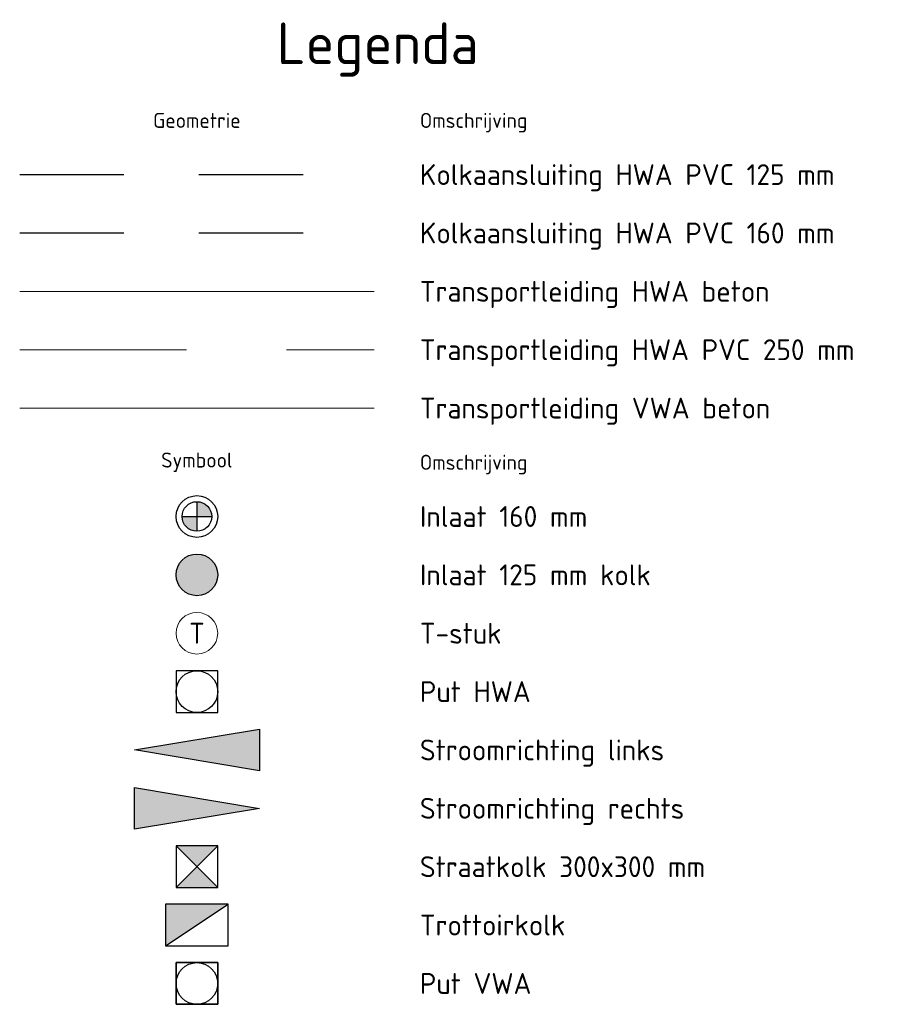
# Model space of a CAD drawing. Header units: metres. Extents: x 234308 to 234554, y 557595 to 557724.
# Tile 4 of 4: x 234533 to 234554, y 557595 to 557619. Entities that reach past the tile are written whole.
import ezdxf
from ezdxf.enums import TextEntityAlignment as Align

# ---------------------------------------------------------------- set-up
doc = ezdxf.new("R2010")
doc.units = ezdxf.units.M
for name, pattern in [('RI-HWA_BETON', [11.4, 9, -2.4]), ('RI-HWA_KOLKAANSLUITING', [4.3, 2.5, -1.8]), ('RI-HWA_PVC', [6.4, 4, -2.4]), ('RI-VWA_BETON', [19, 9, -5, 0, -5])]:
    doc.linetypes.add(name, pattern=pattern)
doc.layers.get('0').update_dxf_attribs({"lineweight": 25})
for name, color, linetype, lineweight in [('B-WE-RI-HWA_HULPSTUK-S', 150, 'Continuous', 25), ('B-WE-RI-HWA_RIOOLPUT_INSPECTIEPUT-S', 150, 'Continuous', 25), ('B-WE-RI-HWA_STROOMRICHTING-S', 150, 'Continuous', 25), ('B-WE-RI-HWA_TRANSPORTLEIDING_BETON-G', 150, 'RI-HWA_BETON', 18), ('B-WE-RI-HWA_TRANSPORTLEIDING_PVC_250-G', 150, 'RI-HWA_PVC', 18), ('B-WE-RI-VWA_RIOOLPUT_INSPECTIEPUT-S', 20, 'Continuous', 25), ('B-WE-RI-VWA_TRANSPORTLEIDING_BETON-G', 20, 'RI-VWA_BETON', 18), ('N-WE-RI-HWA_HULPSTUK-S', 150, 'Continuous', 25), ('N-WE-RI-HWA_KOLKAANSLUITING_PVC_125-G', 150, 'RI-HWA_KOLKAANSLUITING', 25), ('N-WE-RI-HWA_KOLKAANSLUITING_PVC_160-G', 150, 'RI-HWA_KOLKAANSLUITING', 25), ('N-WE-RI-HWA_STROOMRICHTING-S', 150, 'Continuous', 25), ('N-WE-RI-KOLK-S', 7, 'Continuous', 25), ('X-XX-AL-LEGENDA-T18', 10, 'Continuous', 18), ('X-XX-AL-LEGENDA-T25', 7, 'Continuous', 25), ('X-XX-AL-LEGENDA-T50', 130, 'Continuous', 50)]:
    doc.layers.add(name, color=color, linetype=linetype, lineweight=lineweight)
doc.layers.get('0').off()
doc.styles.add('NLCS-ISO', font='NLCS-ISO.ttf')
doc.styles.add('NLCS-ISO-MM1-T25', font='NLCS-ISO.ttf', dxfattribs={"height": 2.5})
doc.styles.add('NLCS-ISO-MM1-T50', font='NLCS-ISO.ttf', dxfattribs={"height": 5})
doc.styles.add('NLCS-ISO-MM200-T18', font='NLCS-ISO.ttf', dxfattribs={"height": 360})

# ---------------------------------------------------------------- blocks, each defined once
blk = doc.blocks.new('SAL-LEGENDASYM2745')
h = blk.add_hatch(color=256)
h.dxf.hatch_style = 1
h.paths.add_polyline_path([(0, 0.71), (0, 0), (0.71, 0, 0.414214)])
h.paths.add_polyline_path([(0, 0), (-0.71, 0, 0.414214), (0, -0.71)])
for p, q in [((0, 0.71), (0, -0.71)), ((-0.71, 0), (0.71, 0))]:
    blk.add_line(p, q)
for radius in [1, 0.71]:
    blk.add_circle((0, 0), radius)
blk = doc.blocks.new('SAL-LEGENDASYM986')
h = blk.add_hatch(color=256)
edge = h.paths.add_edge_path()
edge.add_arc((0, 0), 1, 0, 360)
blk.add_circle((0, 0), 1)
blk = doc.blocks.new('SAL-LEGENDASYMe3176')
at = {"color": 0, "linetype": 'ByBlock', "lineweight": 18}
blk.add_circle((0, 0), 1, dxfattribs=at)
at = {"color": 0, "linetype": 'ByBlock', "lineweight": -2, "style": 'NLCS-ISO'}
blk.add_text('T', height=1, dxfattribs=at).set_placement((0, 0), align=Align.MIDDLE_CENTER)
at = {"color": 0, "linetype": 'ByBlock', "lineweight": 18, "style": 'NLCS-ISO', "flags": 1}
for tag, p in [('TYPE', (1.5, 0)), ('LABEL', (1.5, -1.5)), ('OMSCHRIJVING', (1.5, -3))]:
    blk.add_attdef(tag, p, '', height=1, dxfattribs=at)
blk = doc.blocks.new('SAL-LEGENDASYM2852')
at = {"lineweight": -3, "flags": 128}
blk.add_lwpolyline([(-2, -2), (2, -2), (2, 2), (-2, 2)], close=True, dxfattribs=at)
at = {"lineweight": -3}
blk.add_circle((0, 0), 2, dxfattribs=at)
blk = doc.blocks.new('SAL-LEGENDASYM2974')
at = {"ltscale": 0.1}
blk.add_hatch(color=256, dxfattribs=at).paths.add_polyline_path([(-2.5, 0), (2.5, 0.833), (2.5, -0.833)])
at = {"ltscale": 0.1, "flags": 128}
blk.add_lwpolyline([(-2.5, 0), (2.5, 0.833), (2.5, -0.833)], close=True, dxfattribs=at)
at = {"ltscale": 0.1, "style": 'NLCS-ISO'}
for tag, p in [('MAT', (-1, 0.5)), ('BOBL', (-5.776, 0))]:
    blk.add_attdef(tag, text='', height=1.8, dxfattribs=at).set_placement(p, align=Align.BOTTOM_RIGHT)
for tag, p in [('DIA', (1, 0.5)), ('BOBR', (7.351, 0))]:
    blk.add_attdef(tag, text='', height=1.8, dxfattribs=at).set_placement(p, align=Align.BOTTOM_LEFT)
blk.add_attdef('JVA', text='', height=1.8, dxfattribs=at).set_placement((0, -1), align=Align.TOP_CENTER)
blk = doc.blocks.new('SAL-LEGENDASYM2975')
at = {"ltscale": 0.1}
blk.add_hatch(color=256, dxfattribs=at).paths.add_polyline_path([(2.5, 0), (-2.5, -0.833), (-2.5, 0.833)])
at = {"ltscale": 0.1, "flags": 128}
blk.add_lwpolyline([(2.5, 0), (-2.5, -0.833), (-2.5, 0.833)], close=True, dxfattribs=at)
at = {"ltscale": 0.1, "style": 'NLCS-ISO'}
for tag, p in [('MAT', (-0.5, 0.5)), ('BOBL', (-7.126, 0))]:
    blk.add_attdef(tag, text='', height=1.8, dxfattribs=at).set_placement(p, align=Align.BOTTOM_RIGHT)
for tag, p in [('DIA', (0.5, 0.5)), ('BOBR', (7.203, 0))]:
    blk.add_attdef(tag, text='', height=1.8, dxfattribs=at).set_placement(p, align=Align.BOTTOM_LEFT)
blk.add_attdef('JVA', text='', height=1.8, dxfattribs=at).set_placement((0, -1), align=Align.TOP_CENTER)
at = {"ltscale": 0.1, "style": 'NLCS-ISO', "flags": 1}
blk.add_attdef('PUTNR-L', text='', height=1.8, dxfattribs=at).set_placement((-0.822, -5.885), align=Align.BOTTOM_RIGHT)
blk.add_attdef('PUTNR-L', text='', height=1.8, dxfattribs=at).set_placement((1.948, -5.77), align=Align.BOTTOM_LEFT)
blk = doc.blocks.new('SAL-LEGENDASYM2855')
h = blk.add_hatch(color=256)
h.dxf.hatch_style = 1
h.paths.add_polyline_path([(0, 0.75), (0.75, 1.5), (-0.75, 1.5)])
h.paths.add_polyline_path([(-0.75, 0), (0.75, 0), (0, 0.75)])
for p, q in [((-0.75, 0), (0.75, 1.5)), ((0.75, 0), (-0.75, 1.5))]:
    blk.add_line(p, q)
at = {"flags": 128}
blk.add_lwpolyline([(-0.75, 0), (0.75, 0), (0.75, 1.5), (-0.75, 1.5)], close=True, dxfattribs=at)
blk = doc.blocks.new('SAL-LEGENDASYM2133')
blk.add_hatch(color=256).paths.add_polyline_path([(1.125, 1.5), (-1.125, 1.5), (-1.125, 0)])
blk.add_line((-1.125, 0), (1.125, 1.5))
at = {"flags": 128}
blk.add_lwpolyline([(-1.125, 0), (1.125, 0), (1.125, 1.5), (-1.125, 1.5)], close=True, dxfattribs=at)
blk = doc.blocks.new('SAL-LEGENDASYM2128')
at = {"flags": 128}
blk.add_lwpolyline([(-2, 2), (2, 2), (2, -2), (-2, -2)], close=True, dxfattribs=at)
at = {"lineweight": -3, "flags": 128}
blk.add_lwpolyline([(2, -2), (2, 2), (-2, 2), (-2, -2)], close=True, dxfattribs=at)
at = {"lineweight": -3}
blk.add_circle((0, 0), 2, dxfattribs=at)

msp = doc.modelspace()

# ---------------------------------------------------------------- linework, layer by layer
at = {"layer": 'B-WE-RI-HWA_TRANSPORTLEIDING_BETON-G'}
msp.add_line((234533.309, 557612.395), (234541.809, 557612.395), dxfattribs=at)
at = {"layer": 'B-WE-RI-HWA_TRANSPORTLEIDING_PVC_250-G'}
msp.add_line((234533.309, 557610.995), (234541.809, 557610.995), dxfattribs=at)
at = {"layer": 'B-WE-RI-VWA_TRANSPORTLEIDING_BETON-G'}
msp.add_line((234533.309, 557609.595), (234541.809, 557609.595), dxfattribs=at)
at = {"layer": 'N-WE-RI-HWA_KOLKAANSLUITING_PVC_125-G'}
msp.add_line((234533.309, 557615.195), (234541.809, 557615.195), dxfattribs=at)
at = {"layer": 'N-WE-RI-HWA_KOLKAANSLUITING_PVC_160-G'}
msp.add_line((234533.309, 557613.795), (234541.809, 557613.795), dxfattribs=at)

# ---------------------------------------------------------------- block references
at = {"layer": 'B-WE-RI-HWA_HULPSTUK-S', "xscale": 0.5000000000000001, "yscale": 0.5000000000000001, "zscale": 0.5000000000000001}
msp.add_blockref('SAL-LEGENDASYMe3176', (234537.559, 557604.195), dxfattribs=at)
at = {"layer": 'B-WE-RI-HWA_RIOOLPUT_INSPECTIEPUT-S', "xscale": 0.2499999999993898, "yscale": 0.2499999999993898, "zscale": 0.2499999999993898}
msp.add_blockref('SAL-LEGENDASYM2852', (234537.559, 557602.795), dxfattribs=at)
at = {"layer": 'B-WE-RI-HWA_STROOMRICHTING-S', "xscale": 0.5999999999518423, "yscale": 0.5999999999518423, "zscale": 0.5999999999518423}
msp.add_blockref('SAL-LEGENDASYM2974', (234537.559, 557601.395), dxfattribs=at)
at = {"layer": 'B-WE-RI-VWA_RIOOLPUT_INSPECTIEPUT-S', "xscale": 0.2499895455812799, "yscale": 0.2499895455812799, "zscale": 0.2499895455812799}
msp.add_blockref('SAL-LEGENDASYM2128', (234537.559, 557595.795), dxfattribs=at)
at = {"layer": 'N-WE-RI-HWA_HULPSTUK-S'}
for name, p, xscale, yscale, zscale in [('SAL-LEGENDASYM2745', (234537.559, 557606.995), 0.4999999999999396, 0.4999999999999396, 0.4999999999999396), ('SAL-LEGENDASYM986', (234537.559, 557605.595), 0.5000000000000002, 0.5000000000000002, 0.5000000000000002)]:
    msp.add_blockref(name, p, dxfattribs=dict(at, xscale=xscale, yscale=yscale, zscale=zscale))
at = {"layer": 'N-WE-RI-HWA_STROOMRICHTING-S', "xscale": 0.5999999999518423, "yscale": 0.5999999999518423, "zscale": 0.5999999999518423}
msp.add_blockref('SAL-LEGENDASYM2975', (234537.559, 557599.995), dxfattribs=at)
at = {"layer": 'N-WE-RI-KOLK-S', "xscale": 0.6666666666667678, "yscale": 0.6666666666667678, "zscale": 0.6666666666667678}
for name, p in [('SAL-LEGENDASYM2855', (234537.559, 557598.095)), ('SAL-LEGENDASYM2133', (234537.559, 557596.695))]:
    msp.add_blockref(name, p, dxfattribs=at)

# ---------------------------------------------------------------- texts
at = {"layer": 'X-XX-AL-LEGENDA-T18', "color": 7, "style": 'NLCS-ISO-MM200-T18'}
for s, p in [('Geometrie', (234537.559, 557616.495)), ('Symbool', (234537.559, 557608.295))]:
    msp.add_text(s, height=0.36, dxfattribs=at).set_placement(p, align=Align.MIDDLE)
for p in [(234542.909, 557616.495), (234542.909, 557608.295)]:
    msp.add_text('Omschrijving', height=0.36, dxfattribs=at).set_placement(p, align=Align.MIDDLE_LEFT)
at = {"layer": 'X-XX-AL-LEGENDA-T25', "style": 'NLCS-ISO-MM1-T25'}
for s, p in [('Kolkaansluiting HWA PVC 125 mm', (234542.909, 557615.195)), ('Kolkaansluiting HWA PVC 160 mm', (234542.909, 557613.795)), ('Transportleiding HWA beton', (234542.909, 557612.395)), ('Transportleiding HWA PVC 250 mm', (234542.909, 557610.995)), ('Transportleiding VWA beton', (234542.909, 557609.595)), ('Inlaat 160 mm', (234542.909, 557606.995)), ('Inlaat 125 mm kolk', (234542.909, 557605.595)), ('T-stuk', (234542.909, 557604.195)), ('Put HWA', (234542.909, 557602.795)), ('Stroomrichting links', (234542.909, 557601.395)), ('Stroomrichting rechts', (234542.909, 557599.995)), ('Straatkolk 300x300 mm', (234542.909, 557598.595)), ('Trottoirkolk', (234542.909, 557597.195)), ('Put VWA', (234542.909, 557595.795))]:
    msp.add_text(s, height=0.5, dxfattribs=at).set_placement(p, align=Align.MIDDLE_LEFT)
at = {"layer": 'X-XX-AL-LEGENDA-T50', "color": 7, "style": 'NLCS-ISO-MM1-T50'}
msp.add_text('Legenda', height=1, dxfattribs=at).set_placement((234541.897, 557618.195), align=Align.MIDDLE)

doc.saveas('drawing.dxf')
